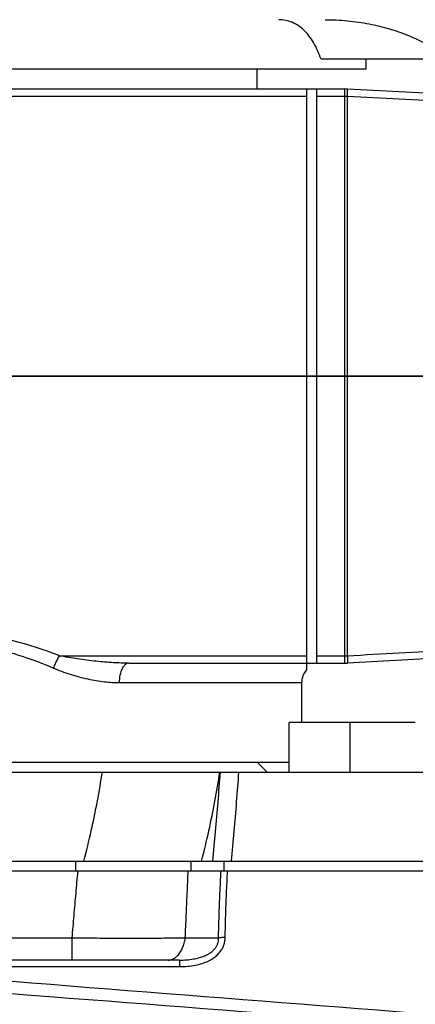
# Model space of a CAD drawing. Header units: millimetres. Extents: x 0 to 594, y 0 to 420.
# Tile 8 of 256: x 80.55 to 84.55, y 270.08 to 280.02. Entities that reach past the tile are written whole.
import ezdxf

# ---------------------------------------------------------------- set-up
doc = ezdxf.new("R2010")
doc.units = ezdxf.units.MM
doc.header["$LTSCALE"] = 32.67
doc.linetypes.add('CENTER', pattern=[0.6, 0.375, -0.075, 0.075, -0.075])
doc.linetypes.add('PHANTOM', pattern=[0.8, 0.45, -0.05, 0.1, -0.05, 0.1, -0.05])
doc.layers.get('0').update_dxf_attribs({"linetype": 'CONTINUOUS'})
for name, color, linetype in [('CRV', 7, 'CONTINUOUS'), ('DEFAULT_1', 7, 'CENTER'), ('DRIV_DIM', 7, 'CONTINUOUS')]:
    doc.layers.add(name, color=color, linetype=linetype)
doc.styles.get("Standard").update_dxf_attribs({"font": 'MS PGothic.ttf', "width": 0.8})
doc.dimstyles.new('DIMSTYLE_1', dxfattribs={"dimtxt": 3.8, "dimasz": 1.8, "dimexe": 0.18, "dimexo": 0.0625, "dimgap": 0.09, "dimtad": 1, "dimdec": 3, "dimlfac": 10, "dimdsep": 46, "dimtxsty": 'STANDARD', "dimblk": 'OPEN', "dimblk1": 'OPEN', "dimblk2": 'OPEN', "dimcen": 0.09, "dimadec": 0, "dimazin": 0, "dimtp": 0.001, "dimtm": 0.001, "dimtfac": 1, "dimtdec": 3, "dimtofl": 0, "dimtmove": 0, "dimatfit": 3, "dimldrblk": 'OPEN', "dimfxl": 1, "dimtolj": 1, "dimarcsym": 0})
doc.dimstyles.new('DIMSTYLE_3', dxfattribs={"dimtxt": 3.8, "dimasz": 1.8, "dimexe": 0.18, "dimexo": 0.0625, "dimgap": 0.09, "dimtad": 1, "dimdec": 3, "dimlfac": 10, "dimdsep": 46, "dimtxsty": 'STANDARD', "dimblk": 'OPEN', "dimblk1": 'OPEN', "dimblk2": 'OPEN', "dimcen": 0.09, "dimadec": 0, "dimazin": 0, "dimtp": 0.5, "dimtm": 0.5, "dimtfac": 1, "dimtdec": 3, "dimtofl": 0, "dimtmove": 0, "dimatfit": 3, "dimldrblk": 'OPEN', "dimfxl": 1, "dimtolj": 1, "dimarcsym": 0})
doc.dimstyles.new('DIMSTYLE_4', dxfattribs={"dimtxt": 3.8, "dimasz": 1.8, "dimexe": 0.18, "dimexo": 0.0625, "dimgap": 0.09, "dimtad": 1, "dimdec": 1, "dimlfac": 10, "dimdsep": 46, "dimtxsty": 'STANDARD', "dimblk": 'OPEN', "dimblk1": 'OPEN', "dimblk2": 'OPEN', "dimcen": 0.09, "dimadec": 0, "dimazin": 0, "dimtp": 0.1, "dimtm": 0.1, "dimtfac": 1, "dimtdec": 1, "dimtofl": 0, "dimtmove": 0, "dimatfit": 3, "dimldrblk": 'OPEN', "dimfxl": 1, "dimtolj": 1, "dimarcsym": 0})

# ---------------------------------------------------------------- blocks, each defined once
blk = doc.blocks.new('_OPEN')
at = {"color": 0, "linetype": 'ByBlock'}
for p, q in [((0, 0), (-1, 0.342)), ((-1, -0.342), (0, 0)), ((-1, 0), (0, 0))]:
    blk.add_line(p, q, dxfattribs=at)
blk = doc.blocks.new('*D2')
at = {"layer": 'DRIV_DIM', "color": 2, "linetype": 'Continuous'}
for p, q in [((94.2735, 284.7223), (44.7987, 284.7223)), ((46.7987, 284.7223), (46.7987, 276.6223)), ((46.7987, 268.5223), (46.7987, 276.6223)), ((94.2735, 268.5223), (44.7987, 268.5223))]:
    blk.add_line(p, q, dxfattribs=at)
at = {"layer": 'DRIV_DIM', "color": 2, "linetype": 'Continuous', "xscale": 1.8, "yscale": 1.8, "zscale": 1.8}
for p, rotation in [((46.7987, 284.7223), 90), ((46.7987, 268.5223), 270)]:
    blk.add_blockref('_OPEN', p, dxfattribs=dict(at, rotation=rotation))
at = {"layer": 'DRIV_DIM', "color": 2, "linetype": 'Continuous', "width": 0.8}
blk.add_text('162', height=3.8, rotation=90, dxfattribs=at).set_placement((45.8487, 272.8212))
blk = doc.blocks.new('*D26')
at = {"layer": 'DRIV_DIM', "color": 2, "linetype": 'Continuous'}
blk.add_line((46.5875, 332.9095), (139.7536, 276.4223), dxfattribs=at)
at = {"layer": 'DRIV_DIM', "color": 2, "linetype": 'Continuous', "xscale": 1.8, "yscale": 1.8, "zscale": 1.8, "rotation": 148.771321}
blk.add_blockref('_OPEN', (46.5875, 332.9095), dxfattribs=at)
at = {"layer": 'DRIV_DIM', "color": 2, "linetype": 'Continuous', "width": 0.8}
for s, p in [('R', (54.193, 329.4092)), ('1089.5', (56.7925, 327.8331))]:
    blk.add_text(s, height=3.8, rotation=-31.22868, dxfattribs=at).set_placement(p)
blk = doc.blocks.new('*D29')
at = {"layer": 'DRIV_DIM', "color": 2, "linetype": 'Continuous'}
for p, q in [((141.2308, 276.6828), (215.2104, 289.7274)), ((138.2536, 276.4223), (63.1327, 276.4223))]:
    blk.add_line(p, q, dxfattribs=at)
for points in [[(212.3019, 291.0346), (213.2407, 289.3801), (213.5118, 291.2631)], [(64.5389, 278.2296), (65.1327, 276.4223), (65.77, 278.2148)]]:
    blk.add_lwpolyline(points, dxfattribs=at)
for start, end in [(10, 95), (95, 180)]:
    blk.add_arc((139.7536, 276.4223), 74.6208, start, end, dxfattribs=at)
at = {"layer": 'DRIV_DIM', "color": 2, "linetype": 'Continuous', "width": 0.766667}
blk.add_text('170%%d', height=3.8, rotation=15.79292, dxfattribs=at).set_placement((113.3173, 348.4812))
blk = doc.blocks.new('*D30')
at = {"layer": 'DRIV_DIM', "color": 2, "linetype": 'Continuous'}
for p, q in [((138.2536, 276.4223), (63.0877, 276.4223)), ((141.2308, 276.1618), (215.2547, 263.1094))]:
    blk.add_line(p, q, dxfattribs=at)
for points in [[(65.725, 274.6299), (65.0877, 276.4223), (64.4938, 274.615)], [(213.5561, 261.5738), (213.2851, 263.4567), (212.3462, 261.8022)]]:
    blk.add_lwpolyline(points, dxfattribs=at)
for start, end in [(180, 265), (265, 350)]:
    blk.add_arc((139.7536, 276.4223), 74.6659, start, end, dxfattribs=at)
at = {"layer": 'DRIV_DIM', "color": 2, "linetype": 'Continuous', "width": 0.766667}
blk.add_text('170%%d', height=3.8, rotation=-27.32462, dxfattribs=at).set_placement((97.66, 207.6469))
blk = doc.blocks.new('*D31')
at = {"layer": 'DRIV_DIM', "color": 2, "linetype": 'Continuous'}
blk.add_line((54.9296, 356.9385), (139.7536, 276.4223), dxfattribs=at)
at = {"layer": 'DRIV_DIM', "color": 2, "linetype": 'Continuous', "xscale": 1.8, "yscale": 1.8, "zscale": 1.8, "rotation": 136.492477}
blk.add_blockref('_OPEN', (54.9296, 356.9385), dxfattribs=at)
at = {"layer": 'DRIV_DIM', "color": 2, "linetype": 'Continuous', "width": 0.8}
for s, p in [('R', (65.6723, 348.0511)), ('1169.5', (67.8772, 345.9582))]:
    blk.add_text(s, height=3.8, rotation=-43.50752, dxfattribs=at).set_placement(p)

msp = doc.modelspace()

# ---------------------------------------------------------------- linework, layer by layer
at = {"color": 7, "linetype": 'Continuous'}
for p, q in [((86.75357, 279.62232), (83.60004, 279.62232)), ((84.05357, 279.62232), (84.05357, 279.52232)), ((84.05357, 279.52232), (75.45357, 279.52232)), ((82.95357, 279.32232), (82.95357, 279.52232)), ((75.30357, 279.32232), (83.84048, 279.32232)), ((83.45357, 279.32232), (83.45357, 273.45461)), ((83.55357, 279.32232), (83.55357, 273.52232)), ((87.36403, 279.13835), (83.86665, 279.32164)), ((87.36403, 273.7063), (83.86665, 273.52301)), ((81.65682, 273.52232), (83.84048, 273.52232)), ((83.40357, 273.32232), (83.40357, 272.92232)), ((83.2788, 272.42232), (83.2788, 272.92232)), ((84.55356, 272.92232), (83.2788, 272.92232)), ((83.89467, 272.42232), (83.89467, 272.92232)), ((75.80357, 272.52232), (83.2788, 272.52232)), ((82.95357, 272.52232), (83.05357, 272.42232)), ((74.72872, 272.42232), (87.11038, 272.42232)), ((74.95854, 271.52232), (107.75357, 271.52232)), ((82.61781, 271.52232), (82.61781, 271.42232)), ((75.05359, 271.42232), (107.75357, 271.42232)), ((82.16866, 270.52232), (75.52492, 270.52232))]:
    msp.add_line(p, q, dxfattribs=at)
at = {"color": 9, "linetype": 'Continuous'}
for p, q in [((83.84048, 273.52232), (83.84048, 279.32232)), ((83.45357, 279.2479), (75.80357, 279.2479)), ((83.84048, 279.2479), (83.55357, 279.2479)), ((83.86665, 273.59733), (83.86665, 279.24731)), ((80.95435, 273.59674), (83.45357, 273.59674)), ((83.55357, 273.59674), (83.84048, 273.59674)), ((83.40357, 273.32232), (81.55799, 273.32232)), ((81.11905, 271.42232), (81.11905, 271.52232)), ((82.28497, 271.42232), (82.28497, 271.52232)), ((81.08218, 270.74468), (78.42496, 270.74468)), ((81.0822, 270.52232), (81.0822, 270.74468)), ((82.5633, 270.74468), (82.22675, 270.74468)), ((78.53422, 270.45618), (82.1723, 270.45618))]:
    msp.add_line(p, q, dxfattribs=at)
at = {"color": 7, "linetype": 'Continuous'}
for centre, radius, start, end in [((83.84048, 278.82232), 0.5, 87, 90), ((83.60357, 273.32232), 0.2, 138.580411, 180), ((83.84048, 274.02232), 0.5, 270, 273)]:
    msp.add_arc(centre, radius, start, end, dxfattribs=at)
for points, knots in [([(83.60004, 279.62232), (83.58968, 279.65238), (83.56721, 279.70993), (83.52654, 279.78981), (83.48002, 279.85946), (83.42788, 279.91786), (83.3703, 279.96428), (83.3077, 279.99792), (83.24116, 280.01803), (83.19536, 280.02232), (83.17255, 280.02232)], [0, 0, 0, 0, 0.09537281, 0.18504542, 0.26842492, 0.34593503, 0.41902773, 0.48920168, 0.55778463, 0.62619806, 0.62619806, 0.62619806, 0.62619806]), ([(83.63998, 280.02232), (83.71595, 280.02232), (83.86588, 280.01528), (84.08378, 279.98428), (84.28687, 279.93522), (84.47015, 279.87142), (84.63083, 279.79658), (84.76802, 279.71428), (84.84844, 279.65327), (84.88456, 279.62232)], [0, 0, 0, 0, 0.2279292, 0.4494728, 0.6593371, 0.8537327, 1.0307404, 1.1901318, 1.3328284, 1.3328284, 1.3328284, 1.3328284])]:
    msp.add_open_spline(points, degree=3, knots=knots, dxfattribs=at)
at = {"color": 9, "linetype": 'Continuous'}
for points, knots in [([(83.86665, 279.24731), (83.86707, 279.26064), (83.86952, 279.28486), (83.86495, 279.30349), (83.8696, 279.32148), (83.86665, 279.32164)], [0, 0, 0, 0, 0.04000302, 0.06552188, 0.074393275, 0.074393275, 0.074393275, 0.074393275]), ([(83.86665, 279.24731), (83.86229, 279.24751), (83.85357, 279.2478), (83.84484, 279.2479), (83.84048, 279.2479)], [0, 0, 0, 0, 0.013087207, 0.026175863, 0.026175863, 0.026175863, 0.026175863]), ([(87.02271, 279.07893), (86.66984, 279.09777), (85.96629, 279.13533), (84.91427, 279.19145), (84.21512, 279.22873), (83.86665, 279.24731)], [0, 0, 0, 0, 1.0601324, 2.1136507, 3.1605543, 3.1605543, 3.1605543, 3.1605543]), ([(80.95435, 273.59674), (80.8459, 273.63899), (80.63639, 273.71153), (80.32727, 273.78833), (80.03571, 273.8318), (79.75361, 273.84581), (79.47153, 273.8318), (79.17999, 273.78835), (78.87085, 273.71156), (78.6613, 273.63901), (78.5528, 273.59674)], [0, 0, 0, 0, 0.3491695, 0.664174, 0.9542144, 1.2321535, 1.5101412, 1.8001109, 2.1150596, 2.4644132, 2.4644132, 2.4644132, 2.4644132]), ([(83.86665, 273.59733), (84.21512, 273.61591), (84.91427, 273.65319), (85.96629, 273.70931), (86.66984, 273.74687), (87.02271, 273.76571)], [0, 0, 0, 0, 1.0469035, 2.1004218, 3.1605543, 3.1605543, 3.1605543, 3.1605543]), ([(80.89197, 273.47116), (80.78943, 273.51517), (80.59129, 273.5908), (80.298, 273.67115), (80.02132, 273.71664), (79.75361, 273.73131), (79.48592, 273.71665), (79.20926, 273.67117), (78.91595, 273.59083), (78.71777, 273.51519), (78.61517, 273.47116)], [0, 0, 0, 0, 0.3347533, 0.6351977, 0.9107893, 1.1743527, 1.4379621, 1.7134863, 2.0138767, 2.3488061, 2.3488061, 2.3488061, 2.3488061]), ([(80.95435, 273.59674), (80.94623, 273.58465), (80.93059, 273.55845), (80.90983, 273.51643), (80.89761, 273.48652), (80.89197, 273.47116)], [0, 0, 0, 0, 0.04368998, 0.09138876, 0.1404986, 0.1404986, 0.1404986, 0.1404986]), ([(81.65677, 273.52232), (81.60479, 273.52232), (81.49421, 273.52577), (81.32098, 273.53986), (81.1386, 273.56307), (81.01514, 273.58434), (80.95435, 273.59674)], [0, 0, 0, 0, 0.1559374, 0.33171612, 0.5212133, 0.70734671, 0.70734671, 0.70734671, 0.70734671]), ([(83.84048, 273.59674), (83.84484, 273.59674), (83.85357, 273.59684), (83.86229, 273.59713), (83.86665, 273.59733)], [0, 0, 0, 0, 0.013088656, 0.026175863, 0.026175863, 0.026175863, 0.026175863]), ([(83.86665, 273.59733), (83.86707, 273.584), (83.86952, 273.55978), (83.86495, 273.54116), (83.8696, 273.52316), (83.86665, 273.52301)], [0, 0, 0, 0, 0.040003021, 0.06552188, 0.074393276, 0.074393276, 0.074393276, 0.074393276]), ([(81.55799, 273.32232), (81.50862, 273.32231), (81.40304, 273.32928), (81.2382, 273.35768), (81.06475, 273.40443), (80.9487, 273.44671), (80.89197, 273.47116)], [0, 0, 0, 0, 0.14810488, 0.31658246, 0.50105709, 0.68639388, 0.68639388, 0.68639388, 0.68639388]), ([(81.65686, 273.52232), (81.64803, 273.52232), (81.62869, 273.51663), (81.60467, 273.4948), (81.58474, 273.46237), (81.56962, 273.42104), (81.56012, 273.37336), (81.55799, 273.33961), (81.55799, 273.32232)], [0, 0, 0, 0, 0.02648296, 0.05759424, 0.09540408, 0.13970555, 0.18894156, 0.24081283, 0.24081283, 0.24081283, 0.24081283]), ([(81.20197, 271.52232), (81.22841, 271.62438), (81.27699, 271.82622), (81.33884, 272.12646), (81.37318, 272.3246), (81.38857, 272.42232)], [0, 0, 0, 0, 0.31627963, 0.62268438, 0.91946314, 0.91946314, 0.91946314, 0.91946314]), ([(82.39083, 271.52232), (82.41769, 271.62416), (82.46672, 271.82575), (82.52806, 272.12604), (82.56135, 272.32441), (82.57607, 272.42232)], [0, 0, 0, 0, 0.31596359, 0.62223381, 0.91926701, 0.91926701, 0.91926701, 0.91926701]), ([(82.50577, 271.52232), (82.51522, 271.62188), (82.53347, 271.82143), (82.5589, 272.12144), (82.5746, 272.3219), (82.58215, 272.42232)], [0, 0, 0, 0, 0.30003129, 0.60112785, 0.90324766, 0.90324766, 0.90324766, 0.90324766]), ([(82.69418, 271.52232), (82.7035, 271.62189), (82.7215, 271.82143), (82.74658, 272.12144), (82.76207, 272.3219), (82.76952, 272.42232)], [0, 0, 0, 0, 0.29999697, 0.60106471, 0.90316023, 0.90316023, 0.90316023, 0.90316023]), ([(81.08218, 270.74468), (81.08884, 270.82041), (81.10207, 270.97144), (81.1216, 271.19732), (81.13446, 271.34747), (81.14084, 271.42232)], [0, 0, 0, 0, 0.22808715, 0.45481423, 0.68017964, 0.68017964, 0.68017964, 0.68017964]), ([(82.22675, 270.74468), (82.23005, 270.82041), (82.23661, 270.97145), (82.24653, 271.19733), (82.25313, 271.34747), (82.25643, 271.42232)], [0, 0, 0, 0, 0.22743213, 0.45353386, 0.67829539, 0.67829539, 0.67829539, 0.67829539]), ([(82.5633, 270.74468), (82.56476, 270.81968), (82.56858, 270.97), (82.57722, 271.1959), (82.58501, 271.34676), (82.58943, 271.42232)], [0, 0, 0, 0, 0.22502619, 0.45111222, 0.67818164, 0.67818164, 0.67818164, 0.67818164]), ([(82.63066, 270.75109), (82.63188, 270.82537), (82.63527, 270.97428), (82.64329, 271.19805), (82.65069, 271.34748), (82.65493, 271.42232)], [0, 0, 0, 0, 0.22289165, 0.44681795, 0.6717125, 0.6717125, 0.6717125, 0.6717125]), ([(82.1723, 270.45618), (82.19873, 270.45618), (82.25141, 270.45834), (82.32737, 270.46889), (82.39663, 270.4866), (82.45641, 270.51016), (82.50629, 270.53821), (82.54657, 270.56953), (82.57784, 270.6029), (82.60118, 270.6376), (82.6177, 270.67378), (82.62791, 270.71172), (82.63044, 270.73789), (82.63066, 270.75109)], [0, 0, 0, 0, 0.07928694, 0.15793641, 0.22965335, 0.29324765, 0.35014267, 0.40075587, 0.44571222, 0.48675828, 0.52566854, 0.56450185, 0.60411091, 0.60411091, 0.60411091, 0.60411091]), ([(82.63066, 270.75109), (82.62263, 270.7513), (82.60691, 270.75111), (82.58437, 270.74903), (82.57, 270.74637), (82.5633, 270.74468)], [0, 0, 0, 0, 0.024096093, 0.047098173, 0.067836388, 0.067836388, 0.067836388, 0.067836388]), ([(82.22675, 270.74468), (82.16976, 270.74382), (82.05229, 270.7424), (81.87143, 270.74117), (81.68197, 270.74076), (81.48588, 270.74119), (81.28522, 270.74246), (81.15014, 270.74384), (81.08218, 270.74468)], [0, 0, 0, 0, 0.1709778, 0.352455, 0.5425825, 0.7393577, 0.9407112, 1.1445993, 1.1445993, 1.1445993, 1.1445993]), ([(82.05504, 270.52232), (82.06619, 270.52232), (82.08931, 270.52609), (82.12184, 270.5424), (82.1516, 270.56837), (82.17776, 270.60292), (82.19961, 270.64485), (82.21648, 270.69277), (82.22391, 270.72697), (82.22672, 270.74468)], [0, 0, 0, 0, 0.03345413, 0.06891549, 0.10783902, 0.15092237, 0.19818489, 0.24913149, 0.30290491, 0.30290491, 0.30290491, 0.30290491]), ([(82.16866, 270.52232), (82.19233, 270.52232), (82.23922, 270.52392), (82.30655, 270.53182), (82.36735, 270.54511), (82.4193, 270.5628), (82.46219, 270.58389), (82.49644, 270.60747), (82.52267, 270.63264), (82.54185, 270.65886), (82.55497, 270.68624), (82.56246, 270.71498), (82.56363, 270.73476), (82.5633, 270.74468)], [0, 0, 0, 0, 0.07100609, 0.1406129, 0.20307385, 0.2573729, 0.3048491, 0.34600967, 0.38162522, 0.41338948, 0.44295975, 0.47217194, 0.50196295, 0.50196295, 0.50196295, 0.50196295]), ([(95.76115, 269.09557), (94.00581, 269.23612), (90.33643, 269.52858), (84.59413, 269.98225), (80.60709, 270.2945), (78.53422, 270.45618)], [0, 0, 0, 0, 5.2828538, 11.0430588, 17.280582, 17.280582, 17.280582, 17.280582]), ([(82.1723, 270.45618), (82.1722, 270.46346), (82.17172, 270.47659), (82.17196, 270.49584), (82.16909, 270.50772), (82.17264, 270.52232), (82.16867, 270.52232)], [0, 0, 0, 0, 0.02182116, 0.040321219, 0.054399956, 0.066312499, 0.066312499, 0.066312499, 0.066312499]), ([(95.75279, 268.98532), (93.99748, 269.12435), (90.32814, 269.41365), (84.5859, 269.86232), (80.5989, 270.1711), (78.52604, 270.33098)], [0, 0, 0, 0, 5.2824262, 11.0421779, 17.2792239, 17.2792239, 17.2792239, 17.2792239])]:
    msp.add_open_spline(points, degree=3, knots=knots, dxfattribs=at)
at = {"layer": 'CRV', "color": 8, "linetype": 'PHANTOM'}
for radius in [116.9528, 108.9528]:
    msp.add_arc((139.75357, 276.42232), radius, 10, 350, dxfattribs=at)
at = {"layer": 'DEFAULT_1', "color": 7, "linetype": 'CENTER'}
msp.add_line((58.82771, 276.42232), (163.46466, 276.42232), dxfattribs=at)

# ---------------------------------------------------------------- dimensions: what is measured, and where the dimension line sits
at = {"layer": 'DRIV_DIM', "color": 2, "linetype": 'Continuous'}
for mpoint, picture, middle in [((54.92958, 356.93845), '*D31', (74.6974, 342.10405)), ((46.5875, 332.90946), '*D26', (64.27638, 325.51751))]:
    dim = msp.add_radius_dim(center=(139.75357, 276.42232), mpoint=mpoint, dimstyle='DIMSTYLE_4', dxfattribs=at)
    dim.commit()
    dim.dimension.update_dxf_attribs({"geometry": picture, "text_midpoint": middle, "dimtype": 164})
for base, line1, line2, picture, middle in [((133.24994, 350.75919), ((141.23078, 276.68279), (215.21035, 289.72739)), ((63.13275, 276.42232), (138.25357, 276.42232)), '*D29', (118.40696, 351.89523)), ((133.24601, 202.04059), ((138.25357, 276.42232), (63.08772, 276.42232)), ((215.2547, 263.10944), (141.23078, 276.16185)), '*D30', (103.70872, 206.66028))]:
    dim = msp.add_angular_dim_2l(base=base, line1=line1, line2=line2, dimstyle='DIMSTYLE_3', dxfattribs=at)
    dim.commit()
    dim.dimension.update_dxf_attribs({"geometry": picture, "text_midpoint": middle, "dimtype": 162})
dim = msp.add_linear_dim(base=(46.79874, 268.52232), p1=(94.27354, 284.72232), p2=(94.27354, 268.52232), angle=270, dimstyle='DIMSTYLE_1', dxfattribs=at)
dim.commit()
dim.dimension.update_dxf_attribs({"geometry": '*D2', "text_midpoint": (43.94874, 277.38116), "dimtype": 160})

doc.saveas('drawing.dxf')
